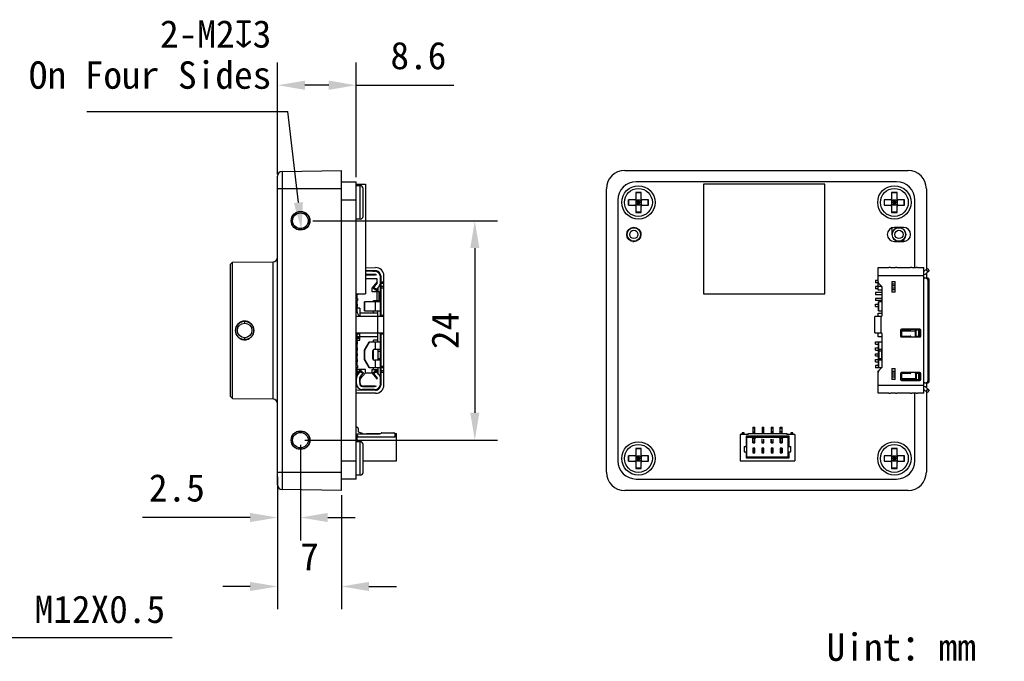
# Model space of a CAD drawing. Header units: millimetres. Extents: x 0 to 559, y 0 to 432.
# Tile 3 of 3: x 175 to 282, y 233 to 303. Entities that reach past the tile are written whole.
import ezdxf

# ---------------------------------------------------------------- set-up
doc = ezdxf.new("R2010")
doc.units = ezdxf.units.MM
doc.header["$LTSCALE"] = 30.734
doc.header["$PDMODE"] = 3
doc.header["$PDSIZE"] = 8
doc.layers.get('0').update_dxf_attribs({"linetype": 'CONTINUOUS'})
doc.layers.get('Defpoints').update_dxf_attribs({"linetype": 'CONTINUOUS'})
for name, color, linetype in [('20_ALL_FEATURES', 7, 'CONTINUOUS'), ('50_ALL_DETAILS', 7, 'CONTINUOUS'), ('51__DRAFT_DIMS', 7, 'CONTINUOUS')]:
    doc.layers.add(name, color=color, linetype=linetype)
doc.styles.get("Standard").update_dxf_attribs({"font": 'simfang.ttf'})
doc.dimstyles.new('DIMSTYLE_3', dxfattribs={"dimtxt": 3, "dimasz": 3, "dimexe": 2.5, "dimexo": 0.5, "dimtad": 1, "dimdsep": 46, "dimtxsty": 'STANDARD', "dimblk": '_FILLED', "dimblk1": '_FILLED', "dimblk2": '_FILLED', "dimcen": 0.09, "dimclrt": 3, "dimazin": 2, "dimtp": 0.2, "dimtm": 0.2, "dimtfac": 1, "dimtofl": 0, "dimtmove": 0, "dimatfit": 1, "dimldrblk": '_FILLED', "dimfxl": 1, "dimtolj": 1, "dimarcsym": 0})
doc.dimstyles.new('DIMSTYLE_4', dxfattribs={"dimtxt": 3, "dimasz": 3, "dimexe": 2.5, "dimexo": 0.5, "dimgap": 0.75, "dimtad": 1, "dimdsep": 46, "dimtxsty": 'STANDARD', "dimblk": '_FILLED', "dimblk1": '_FILLED', "dimblk2": '_FILLED', "dimcen": 0.09, "dimclrt": 3, "dimazin": 2, "dimtp": 0.2, "dimtm": 0.2, "dimtfac": 1, "dimtofl": 0, "dimtmove": 0, "dimatfit": 3, "dimldrblk": '_FILLED', "dimfxl": 1, "dimtolj": 1, "dimarcsym": 0})
doc.dimstyles.new('DIMSTYLE_5', dxfattribs={"dimtxt": 3, "dimasz": 3, "dimexe": 2.5, "dimexo": 0.5, "dimgap": 0.75, "dimtad": 1, "dimdsep": 46, "dimtxsty": 'STANDARD', "dimblk": '_FILLED', "dimblk1": '_FILLED', "dimblk2": '_FILLED', "dimcen": 0.09, "dimclrt": 3, "dimazin": 2, "dimtp": 0.1, "dimtm": 0.1, "dimtfac": 1, "dimtofl": 0, "dimtmove": 0, "dimatfit": 3, "dimldrblk": '_FILLED', "dimfxl": 1, "dimtolj": 1, "dimarcsym": 0})

# ---------------------------------------------------------------- blocks, each defined once
blk = doc.blocks.new('_FILLED')
at = {"color": 0, "linetype": 'ByBlock'}
blk.add_solid([(0, 0), (-1, 0.167), (-1, -0.167)], dxfattribs=at)
blk = doc.blocks.new('*D6')
at = {"layer": '51__DRAFT_DIMS', "color": 0, "lineweight": -2}
for p in [(154.72, 271.74), (191.37, 235.36)]:
    blk.add_line(p, (170.18, 235.36), dxfattribs=at)
at = {"layer": 'Defpoints', "color": 0}
for p in [(153.55, 274.5), (158.24, 263.46)]:
    blk.add_point(p, dxfattribs=at)
at = {"layer": '51__DRAFT_DIMS', "color": 0, "linetype": 'ByBlock', "lineweight": -2, "xscale": 3, "yscale": 3, "zscale": 3, "rotation": 113.0201261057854}
blk.add_blockref('_FILLED', (153.55, 274.5), dxfattribs=at)
at = {"layer": '51__DRAFT_DIMS', "color": 3, "insert": (176.32, 239.99), "char_height": 3, "attachment_point": 1, "line_spacing_factor": 0.9}
blk.add_mtext('\\A1;M12X0.5', dxfattribs=at)
blk = doc.blocks.new('*D7')
at = {"layer": '51__DRAFT_DIMS', "color": 0, "lineweight": -2}
for p, q in [((202.9, 286.03), (202.9, 298.3)), ((211.5, 285.73), (211.5, 298.3)), ((208.5, 295.8), (205.9, 295.8)), ((211.5, 295.8), (222.18, 295.8))]:
    blk.add_line(p, q, dxfattribs=at)
at = {"layer": 'Defpoints', "color": 0}
for p in [(202.9, 295.8), (202.9, 285.53), (211.5, 285.23)]:
    blk.add_point(p, dxfattribs=at)
at = {"layer": '51__DRAFT_DIMS', "color": 0, "linetype": 'ByBlock', "lineweight": -2, "xscale": 3, "yscale": 3, "zscale": 3, "rotation": 180}
blk.add_blockref('_FILLED', (202.9, 295.8), dxfattribs=at)
at = {"layer": '51__DRAFT_DIMS', "color": 0, "linetype": 'ByBlock', "lineweight": -2, "xscale": 3, "yscale": 3, "zscale": 3}
blk.add_blockref('_FILLED', (211.5, 295.8), dxfattribs=at)
at = {"layer": '51__DRAFT_DIMS', "color": 3, "insert": (215.25, 300.55), "char_height": 3, "attachment_point": 1, "line_spacing_factor": 0.9}
blk.add_mtext('\\A1;8.6', dxfattribs=at)
blk = doc.blocks.new('*D8')
at = {"layer": '51__DRAFT_DIMS', "color": 0, "lineweight": -2}
for p, q in [((206.75, 280.98), (226.98, 280.98)), ((224.48, 277.98), (224.48, 259.98)), ((205.9, 256.98), (226.98, 256.98))]:
    blk.add_line(p, q, dxfattribs=at)
at = {"layer": 'Defpoints', "color": 0}
for p in [(206.25, 280.98), (205.4, 256.98), (224.48, 256.98)]:
    blk.add_point(p, dxfattribs=at)
at = {"layer": '51__DRAFT_DIMS', "color": 0, "linetype": 'ByBlock', "lineweight": -2, "xscale": 3, "yscale": 3, "zscale": 3}
for p, rotation in [((224.48, 280.98), 90), ((224.48, 256.98), 270)]:
    blk.add_blockref('_FILLED', p, dxfattribs=dict(at, rotation=rotation))
at = {"layer": '51__DRAFT_DIMS', "color": 3, "insert": (219.73, 268.98), "char_height": 3, "attachment_point": 2, "rotation": 90, "line_spacing_factor": 0.9}
blk.add_mtext('\\A1;24', dxfattribs=at)
blk = doc.blocks.new('*D10')
at = {"layer": '51__DRAFT_DIMS', "color": 0, "lineweight": -2}
for p, q in [((202.9, 252.98), (202.9, 238.48)), ((209.9, 250.98), (209.9, 238.48)), ((199.9, 240.98), (196.9, 240.98)), ((212.9, 240.98), (215.9, 240.98))]:
    blk.add_line(p, q, dxfattribs=at)
at = {"layer": 'Defpoints', "color": 0}
for p in [(202.9, 253.48), (209.9, 251.48), (202.9, 240.98)]:
    blk.add_point(p, dxfattribs=at)
at = {"layer": '51__DRAFT_DIMS', "color": 0, "linetype": 'ByBlock', "lineweight": -2, "xscale": 3, "yscale": 3, "zscale": 3}
blk.add_blockref('_FILLED', (202.9, 240.98), dxfattribs=at)
at = {"layer": '51__DRAFT_DIMS', "color": 0, "linetype": 'ByBlock', "lineweight": -2, "xscale": 3, "yscale": 3, "zscale": 3, "rotation": 180}
blk.add_blockref('_FILLED', (209.9, 240.98), dxfattribs=at)
at = {"layer": '51__DRAFT_DIMS', "color": 3, "insert": (206.39, 245.73), "char_height": 3, "attachment_point": 2, "line_spacing_factor": 0.9}
blk.add_mtext('\\A1;7', dxfattribs=at)
blk = doc.blocks.new('*D11')
at = {"layer": '51__DRAFT_DIMS', "color": 0, "lineweight": -2}
for p, q in [((205.4, 256.48), (205.4, 246.02)), ((202.9, 252.98), (202.9, 246.02)), ((199.9, 248.52), (188.12, 248.52)), ((208.4, 248.52), (211.4, 248.52))]:
    blk.add_line(p, q, dxfattribs=at)
at = {"layer": 'Defpoints', "color": 0}
for p in [(205.4, 256.98), (202.9, 253.48), (205.4, 248.52)]:
    blk.add_point(p, dxfattribs=at)
at = {"layer": '51__DRAFT_DIMS', "color": 0, "linetype": 'ByBlock', "lineweight": -2, "xscale": 3, "yscale": 3, "zscale": 3}
blk.add_blockref('_FILLED', (202.9, 248.52), dxfattribs=at)
at = {"layer": '51__DRAFT_DIMS', "color": 0, "linetype": 'ByBlock', "lineweight": -2, "xscale": 3, "yscale": 3, "zscale": 3, "rotation": 180}
blk.add_blockref('_FILLED', (205.4, 248.52), dxfattribs=at)
at = {"layer": '51__DRAFT_DIMS', "color": 3, "insert": (194.95, 253.27), "char_height": 3, "attachment_point": 3, "line_spacing_factor": 0.9}
blk.add_mtext('\\A1;2.5', dxfattribs=at)

msp = doc.modelspace()

# ---------------------------------------------------------------- linework, layer by layer
at = {"layer": '20_ALL_FEATURES'}
for p, q in [((202.904, 252.093), (202.904, 285.866)), ((203.396, 286.366), (209.904, 286.48)), ((203.396, 286.366), (203.396, 251.593)), ((209.904, 251.48), (209.904, 286.48)), ((240.877, 286.48), (271.877, 286.48)), ((209.904, 284.48), (202.904, 284.48)), ((209.904, 285.23), (211.504, 285.23)), ((211.504, 252.73), (211.504, 285.23)), ((211.504, 284.971), (212.52, 284.971)), ((211.954, 284.805), (211.504, 284.805)), ((211.954, 281.155), (211.954, 284.805)), ((212.254, 281.455), (212.254, 284.505)), ((212.52, 284.971), (212.52, 272.971)), ((238.877, 253.48), (238.877, 284.48)), ((270.627, 285.23), (242.127, 285.23)), ((249.483, 284.971), (249.483, 272.971)), ((262.783, 284.971), (249.483, 284.971)), ((262.783, 272.971), (262.783, 284.971)), ((273.877, 284.48), (273.877, 275.688)), ((242.048, 282.65), (242.707, 283.309)), ((242.707, 282.65), (242.048, 283.309)), ((242.077, 284.08), (242.077, 283.38)), ((242.677, 284.08), (242.077, 284.08)), ((242.077, 284.057), (242.677, 284.057)), ((242.677, 283.38), (242.677, 284.08)), ((270.048, 282.65), (270.707, 283.309)), ((270.707, 282.65), (270.048, 283.309)), ((270.077, 284.08), (270.077, 283.38)), ((270.677, 284.08), (270.077, 284.08)), ((270.077, 284.057), (270.677, 284.057)), ((270.677, 283.38), (270.677, 284.08)), ((211.504, 283.23), (209.904, 283.23)), ((240.127, 283.23), (240.127, 254.73)), ((241.277, 283.28), (241.277, 282.68)), ((241.977, 283.28), (241.277, 283.28)), ((241.277, 282.68), (241.977, 282.68)), ((241.3, 282.68), (241.3, 283.28)), ((242.077, 283.28), (242.077, 282.68)), ((242.077, 283.28), (242.677, 283.28)), ((242.677, 282.98), (242.077, 282.98)), ((242.677, 282.68), (242.077, 282.68)), ((242.077, 282.58), (242.077, 281.88)), ((242.377, 282.68), (242.377, 283.28)), ((242.677, 283.28), (242.677, 282.68)), ((242.677, 281.88), (242.677, 282.58)), ((243.477, 283.28), (242.777, 283.28)), ((242.777, 282.68), (243.477, 282.68)), ((243.455, 282.68), (243.455, 283.28)), ((243.477, 282.68), (243.477, 283.28)), ((269.277, 283.28), (269.277, 282.68)), ((269.977, 283.28), (269.277, 283.28)), ((269.277, 282.68), (269.977, 282.68)), ((269.3, 282.68), (269.3, 283.28)), ((270.077, 283.28), (270.077, 282.68)), ((270.077, 283.28), (270.677, 283.28)), ((270.677, 282.98), (270.077, 282.98)), ((270.677, 282.68), (270.077, 282.68)), ((270.077, 282.58), (270.077, 281.88)), ((270.377, 282.68), (270.377, 283.28)), ((270.677, 283.28), (270.677, 282.68)), ((270.677, 281.88), (270.677, 282.58)), ((271.477, 283.28), (270.777, 283.28)), ((270.777, 282.68), (271.477, 282.68)), ((271.455, 282.68), (271.455, 283.28)), ((271.477, 282.68), (271.477, 283.28)), ((272.627, 275.851), (272.627, 283.23)), ((211.954, 281.155), (211.504, 281.155)), ((242.677, 281.902), (242.077, 281.902)), ((242.077, 281.88), (242.677, 281.88)), ((270.677, 281.902), (270.077, 281.902)), ((270.077, 281.88), (270.677, 281.88)), ((270.11, 280.207), (270.11, 279.48)), ((270.127, 279.48), (270.127, 280.213)), ((271.377, 280.255), (270.377, 280.255)), ((242.627, 279.675), (242.627, 279.48)), ((242.627, 279.48), (242.645, 279.48)), ((242.645, 279.48), (242.645, 279.587)), ((270.11, 279.48), (270.127, 279.48)), ((241.877, 278.73), (241.682, 278.73)), ((241.77, 278.712), (241.877, 278.712)), ((241.877, 278.712), (241.877, 278.73)), ((270.377, 278.705), (271.377, 278.705)), ((271.427, 278.73), (270.877, 278.73)), ((270.877, 278.73), (270.877, 278.712)), ((270.877, 278.712), (271.427, 278.712)), ((271.427, 278.712), (271.427, 278.73)), ((197.704, 276.18), (197.961, 276.437)), ((197.704, 276.18), (197.704, 261.78)), ((197.961, 276.437), (202.409, 276.475)), ((197.961, 261.523), (197.961, 276.437)), ((202.409, 261.484), (202.409, 276.475)), ((212.52, 275.845), (213.626, 275.855)), ((268.597, 275.855), (269.787, 275.855)), ((268.597, 273.448), (268.597, 275.855)), ((269.947, 275.851), (270.497, 275.851)), ((270.657, 275.855), (272.137, 275.855)), ((272.297, 275.851), (272.747, 275.851)), ((272.907, 275.855), (273.597, 275.855)), ((273.597, 262.105), (273.597, 275.855)), ((273.631, 275.467), (273.964, 275.766)), ((273.964, 275.766), (274.197, 275.505)), ((213.63, 275.505), (212.52, 275.495)), ((213.514, 275.455), (212.52, 275.455)), ((213.514, 275.105), (212.52, 275.105)), ((212.52, 275.07), (213.564, 275.07)), ((213.164, 275.455), (213.164, 275.501)), ((213.181, 275.501), (213.347, 275.462)), ((213.325, 275.467), (213.514, 275.467)), ((213.514, 275.455), (213.514, 275.504)), ((214.164, 270.51), (214.164, 274.805)), ((214.184, 274.955), (214.184, 270.51)), ((214.534, 263.005), (214.534, 274.955)), ((273.597, 274.955), (268.597, 274.955)), ((274.024, 274.695), (273.697, 274.695)), ((273.815, 275.632), (274.048, 275.371)), ((273.864, 275.207), (274.197, 275.505)), ((273.877, 275.218), (273.877, 274.695)), ((213.814, 274.615), (212.52, 274.615)), ((213.792, 274.294), (213.214, 273.62)), ((213.214, 273.62), (213.214, 273.245)), ((213.364, 273.605), (213.739, 274.029)), ((213.627, 273.373), (213.364, 273.605)), ((213.693, 273.448), (213.431, 273.68)), ((213.627, 273.373), (214.002, 273.797)), ((213.764, 274.062), (213.764, 274.261)), ((213.814, 274.228), (213.814, 274.615)), ((213.864, 273.642), (213.864, 273.245)), ((214.184, 274.314), (214.534, 274.314)), ((214.534, 274.102), (214.184, 274.102)), ((214.184, 273.827), (214.534, 273.827)), ((214.534, 273.615), (214.184, 273.615)), ((268.597, 274.44), (268.297, 274.44)), ((268.297, 274.44), (268.297, 274.19)), ((268.597, 274.19), (268.297, 274.19)), ((268.597, 273.79), (268.297, 273.79)), ((268.297, 273.79), (268.297, 273.54)), ((268.61, 274.228), (268.597, 274.228)), ((268.985, 273.797), (268.597, 273.797)), ((268.959, 273.827), (268.685, 274.102)), ((269.047, 270.66), (269.047, 273.615)), ((270.097, 274.35), (270.447, 274.35)), ((270.097, 274.35), (270.097, 273.15)), ((270.447, 274.038), (270.097, 274.038)), ((270.097, 273.879), (270.447, 273.879)), ((270.447, 273.62), (270.097, 273.62)), ((270.447, 273.15), (270.447, 274.35)), ((274.197, 274.495), (274.022, 274.495)), ((274.022, 274.495), (274.022, 263.465)), ((274.197, 263.465), (274.197, 274.495)), ((211.504, 272.971), (212.52, 272.971)), ((211.654, 272.89), (211.504, 272.89)), ((211.584, 272.89), (211.584, 272.49)), ((211.604, 272.49), (211.604, 272.89)), ((211.654, 272.971), (211.654, 272.89)), ((213.214, 273.245), (214.014, 273.245)), ((213.764, 273.245), (213.764, 273.529)), ((213.814, 272.245), (213.814, 273.245)), ((214.014, 272.245), (214.014, 273.245)), ((249.483, 272.971), (262.783, 272.971)), ((268.597, 273.54), (268.297, 273.54)), ((269.027, 273.14), (268.297, 273.14)), ((268.297, 273.14), (268.297, 272.89)), ((269.027, 272.89), (268.297, 272.89)), ((269.047, 273.373), (268.697, 273.373)), ((269.027, 272.115), (269.027, 273.373)), ((269.047, 273.245), (269.027, 273.245)), ((270.097, 273.461), (270.447, 273.461)), ((270.447, 273.15), (270.097, 273.15)), ((211.654, 272.49), (211.504, 272.49)), ((211.654, 272.24), (211.504, 272.24)), ((211.504, 271.84), (211.654, 271.84)), ((211.504, 271.59), (211.654, 271.59)), ((211.504, 271.54), (211.527, 271.54)), ((211.534, 271.965), (211.534, 271.84)), ((211.534, 271.59), (211.534, 271.465)), ((211.584, 272.24), (211.584, 271.84)), ((211.584, 271.59), (211.584, 271.125)), ((211.604, 271.84), (211.604, 272.24)), ((211.604, 271.415), (211.604, 271.59)), ((211.654, 272.49), (211.654, 272.24)), ((211.654, 271.59), (211.654, 271.84)), ((214.164, 272.115), (212.414, 272.115)), ((212.414, 272.115), (212.414, 271.115)), ((212.422, 271.115), (212.422, 272.115)), ((213.414, 272.245), (214.014, 272.245)), ((213.414, 272.115), (213.414, 272.245)), ((213.626, 271.115), (213.626, 272.115)), ((213.864, 272.245), (213.864, 272.115)), ((269.027, 272.49), (268.297, 272.49)), ((268.297, 272.49), (268.297, 272.24)), ((269.027, 272.24), (268.297, 272.24)), ((268.297, 271.84), (268.647, 271.84)), ((268.297, 271.59), (268.297, 271.84)), ((268.297, 271.59), (268.647, 271.59)), ((269.047, 272.115), (268.647, 272.115)), ((268.647, 271.115), (268.647, 272.115)), ((268.673, 271.115), (268.673, 272.115)), ((269.027, 272.245), (269.047, 272.245)), ((214.534, 270.51), (211.504, 270.51)), ((211.904, 271.415), (211.604, 271.415)), ((211.904, 271.415), (211.904, 270.51)), ((213.864, 270.865), (211.904, 270.865)), ((212.414, 271.115), (214.164, 271.115)), ((213.414, 270.865), (213.414, 271.115)), ((213.864, 270.51), (213.864, 271.115)), ((213.884, 268.71), (213.884, 270.51)), ((214.184, 270.66), (214.534, 270.66)), ((268.897, 270.51), (268.247, 270.51)), ((268.247, 268.71), (268.247, 270.51)), ((268.597, 270.865), (269.047, 270.865)), ((268.597, 270.51), (268.597, 270.865)), ((268.647, 271.115), (269.047, 271.115)), ((268.897, 270.51), (268.897, 268.71)), ((269.027, 270.865), (269.027, 271.115)), ((199.304, 269.78), (199.303, 270.007)), ((211.504, 268.71), (214.534, 268.71)), ((211.584, 268.71), (211.584, 267.74)), ((211.584, 268.663), (211.904, 268.663)), ((211.904, 268.563), (211.584, 268.563)), ((211.584, 268.313), (211.904, 268.313)), ((211.904, 268.213), (211.584, 268.213)), ((211.904, 267.915), (211.904, 268.71)), ((213.864, 268.29), (211.904, 268.29)), ((213.864, 267.715), (213.864, 268.71)), ((214.164, 263.155), (214.164, 268.71)), ((214.164, 268.365), (214.184, 268.365)), ((214.184, 268.71), (214.184, 263.005)), ((214.534, 268.56), (214.184, 268.56)), ((268.247, 268.71), (268.897, 268.71)), ((268.597, 268.29), (268.597, 268.71)), ((269.027, 268.29), (268.597, 268.29)), ((269.027, 267.715), (269.027, 268.29)), ((269.047, 265.087), (269.047, 268.56)), ((271.047, 269.015), (271.047, 268.365)), ((273.157, 269.115), (271.147, 269.115)), ((271.147, 268.915), (271.147, 268.465)), ((272.687, 268.884), (271.147, 268.884)), ((271.147, 268.265), (273.157, 268.265)), ((272.097, 269.015), (271.247, 269.015)), ((271.247, 268.365), (272.097, 268.365)), ((272.196, 269.104), (272.696, 269.104)), ((273.157, 269.015), (272.687, 269.015)), ((272.687, 268.365), (272.687, 269.015)), ((272.687, 268.365), (273.157, 268.365)), ((272.697, 269.015), (272.697, 269.09)), ((272.697, 268.29), (272.697, 268.365)), ((272.767, 268.365), (272.767, 269.015)), ((273.065, 268.365), (273.065, 269.015)), ((273.157, 268.365), (273.157, 269.015)), ((273.257, 268.365), (273.257, 269.015)), ((199.303, 267.952), (199.304, 268.18)), ((211.504, 267.74), (211.654, 267.74)), ((211.504, 267.49), (211.654, 267.49)), ((211.534, 268.113), (211.534, 267.74)), ((211.904, 268.113), (211.584, 268.113)), ((211.584, 267.49), (211.584, 267.09)), ((211.604, 267.915), (211.904, 267.915)), ((211.604, 267.74), (211.604, 267.915)), ((211.604, 267.09), (211.604, 267.49)), ((211.654, 267.49), (211.654, 267.74)), ((212.914, 267.715), (212.414, 266.815)), ((212.422, 266.815), (212.922, 267.715)), ((214.164, 267.715), (212.914, 267.715)), ((213.864, 267.915), (213.414, 267.915)), ((213.414, 267.715), (213.414, 267.915)), ((213.626, 266.915), (213.626, 267.715)), ((268.297, 267.74), (269.027, 267.74)), ((268.297, 267.49), (268.297, 267.74)), ((268.297, 267.49), (268.655, 267.49)), ((268.647, 266.815), (268.658, 267.715)), ((269.047, 267.715), (268.658, 267.715)), ((268.673, 266.915), (268.673, 267.715)), ((269.047, 267.915), (269.027, 267.915)), ((211.504, 267.09), (211.654, 267.09)), ((211.504, 266.84), (211.654, 266.84)), ((211.504, 266.44), (211.654, 266.44)), ((211.504, 266.19), (211.654, 266.19)), ((211.584, 266.84), (211.584, 266.44)), ((211.584, 266.19), (211.584, 265.79)), ((211.604, 266.44), (211.604, 266.84)), ((211.604, 265.79), (211.604, 266.19)), ((211.654, 266.84), (211.654, 267.09)), ((211.654, 266.19), (211.654, 266.44)), ((212.422, 266.815), (212.414, 266.815)), ((212.414, 266.815), (212.414, 265.815)), ((212.422, 265.815), (212.422, 266.815)), ((213.302, 266.715), (213.302, 265.915)), ((213.414, 265.735), (213.414, 266.895)), ((213.502, 266.915), (214.164, 266.915)), ((213.864, 266.915), (213.864, 265.715)), ((213.864, 266.715), (214.164, 266.715)), ((268.297, 267.09), (268.651, 267.09)), ((268.297, 266.84), (268.297, 267.09)), ((268.297, 266.84), (268.648, 266.84)), ((268.297, 266.44), (268.647, 266.44)), ((268.297, 266.19), (268.297, 266.44)), ((268.297, 266.19), (268.647, 266.19)), ((268.647, 265.815), (268.647, 266.815)), ((269.016, 266.715), (268.666, 266.715)), ((268.666, 266.715), (268.666, 265.915)), ((268.67, 266.915), (269.047, 266.915)), ((269.016, 265.915), (269.016, 266.715)), ((269.016, 266.44), (269.027, 266.44)), ((269.016, 266.19), (269.027, 266.19)), ((269.017, 266.84), (269.027, 266.84)), ((269.027, 265.715), (269.027, 266.915)), ((211.504, 265.79), (211.654, 265.79)), ((211.504, 265.54), (211.654, 265.54)), ((211.654, 265.14), (211.504, 265.14)), ((211.584, 265.54), (211.584, 265.14)), ((211.604, 265.14), (211.604, 265.54)), ((211.654, 265.54), (211.654, 265.79)), ((211.654, 265.14), (211.654, 264.89)), ((212.414, 265.815), (212.422, 265.815)), ((212.414, 265.815), (212.914, 264.915)), ((212.922, 264.915), (212.422, 265.815)), ((214.164, 265.715), (213.502, 265.715)), ((213.626, 264.915), (213.626, 265.715)), ((213.864, 265.915), (214.164, 265.915)), ((214.184, 265.087), (214.534, 265.087)), ((268.297, 265.79), (268.648, 265.79)), ((268.297, 265.54), (268.297, 265.79)), ((268.297, 265.54), (268.651, 265.54)), ((268.655, 265.14), (268.297, 265.14)), ((268.297, 265.14), (268.297, 264.89)), ((268.658, 264.915), (268.647, 265.815)), ((268.666, 265.915), (269.016, 265.915)), ((269.047, 265.715), (268.67, 265.715)), ((268.673, 264.915), (268.673, 265.715)), ((269.017, 265.79), (269.027, 265.79)), ((211.654, 264.89), (211.504, 264.89)), ((211.504, 263.915), (211.527, 263.915)), ((211.534, 264.89), (211.534, 264.513)), ((211.584, 264.89), (211.584, 263.977)), ((211.584, 264.513), (211.904, 264.513)), ((211.584, 264.413), (211.895, 264.413)), ((211.817, 264.313), (211.584, 264.313)), ((211.584, 264.063), (211.628, 264.063)), ((211.604, 264.715), (211.604, 264.89)), ((212.504, 264.715), (211.604, 264.715)), ((211.672, 264.127), (212.019, 264.57)), ((211.904, 264.424), (211.904, 264.715)), ((211.948, 263.912), (212.294, 264.355)), ((211.957, 264.491), (212.233, 264.276)), ((211.977, 263.724), (212.504, 264.34)), ((212.004, 264.715), (212.004, 264.552)), ((212.004, 263.984), (212.004, 263.756)), ((212.019, 264.57), (212.294, 264.355)), ((212.504, 264.34), (212.504, 264.715)), ((212.504, 264.34), (213.214, 264.34)), ((212.914, 264.915), (214.164, 264.915)), ((213.214, 264.715), (213.864, 264.715)), ((213.214, 264.715), (213.214, 264.34)), ((213.214, 264.34), (213.792, 263.666)), ((213.364, 264.355), (213.63, 264.583)), ((213.742, 263.914), (213.364, 264.355)), ((213.414, 264.715), (213.414, 264.915)), ((213.43, 264.279), (213.695, 264.507)), ((214.008, 264.142), (213.63, 264.583)), ((213.764, 264.426), (213.764, 264.715)), ((213.864, 264.915), (213.864, 264.309)), ((214.534, 264.875), (214.184, 264.875)), ((214.184, 264.6), (214.534, 264.6)), ((214.534, 264.388), (214.184, 264.388)), ((268.973, 264.89), (268.297, 264.89)), ((268.597, 262.105), (268.597, 264.507)), ((268.658, 264.915), (268.993, 264.915)), ((268.685, 264.6), (268.959, 264.875)), ((270.097, 264.81), (270.447, 264.81)), ((270.097, 264.81), (270.097, 263.61)), ((270.447, 264.498), (270.097, 264.498)), ((270.097, 264.339), (270.447, 264.339)), ((270.447, 264.08), (270.097, 264.08)), ((270.097, 263.921), (270.447, 263.921)), ((270.447, 263.61), (270.447, 264.81)), ((271.047, 264.265), (271.047, 263.615)), ((273.157, 264.365), (271.147, 264.365)), ((271.147, 264.165), (271.147, 263.715)), ((272.097, 264.265), (271.247, 264.265)), ((273.157, 264.265), (272.687, 264.265)), ((272.687, 264.265), (272.687, 263.615)), ((272.697, 264.265), (272.697, 264.34)), ((272.767, 264.265), (272.767, 263.615)), ((273.065, 263.615), (273.065, 264.265)), ((273.157, 263.615), (273.157, 264.265)), ((273.257, 263.615), (273.257, 264.265)), ((211.534, 263.155), (211.534, 263.727)), ((211.884, 263.727), (211.884, 263.155)), ((211.944, 263.117), (211.884, 263.175)), ((211.904, 263.29), (211.904, 263.834)), ((212.213, 262.855), (212.141, 262.925)), ((212.184, 262.855), (213.514, 262.855)), ((213.564, 262.89), (212.304, 262.89)), ((212.384, 262.89), (212.384, 262.855)), ((213.764, 263.698), (213.764, 263.885)), ((213.814, 263.636), (213.814, 263.719)), ((214.164, 263.615), (214.184, 263.615)), ((268.597, 263.005), (273.597, 263.005)), ((270.447, 263.61), (270.097, 263.61)), ((271.147, 263.741), (272.687, 263.741)), ((271.147, 263.515), (273.157, 263.515)), ((271.247, 263.615), (272.097, 263.615)), ((272.696, 263.526), (272.196, 263.526)), ((272.687, 263.615), (273.157, 263.615)), ((272.697, 263.54), (272.697, 263.615)), ((273.697, 263.265), (274.024, 263.265)), ((273.877, 263.265), (273.877, 262.741)), ((274.022, 263.465), (274.197, 263.465)), ((197.704, 261.78), (197.961, 261.523)), ((211.504, 262.474), (213.63, 262.455)), ((213.626, 262.105), (211.504, 262.124)), ((213.514, 262.505), (212.184, 262.505)), ((212.474, 262.505), (212.474, 262.465)), ((213.164, 262.505), (213.164, 262.459)), ((213.347, 262.497), (213.181, 262.459)), ((213.325, 262.492), (213.514, 262.492)), ((213.514, 262.456), (213.514, 262.505)), ((269.787, 262.105), (268.597, 262.105)), ((270.497, 262.108), (269.947, 262.108)), ((272.137, 262.105), (270.657, 262.105)), ((272.747, 262.108), (272.297, 262.108)), ((272.627, 254.73), (272.627, 262.108)), ((273.597, 262.105), (272.907, 262.105)), ((273.631, 262.492), (273.964, 262.194)), ((274.048, 262.588), (273.815, 262.327)), ((273.864, 262.753), (274.197, 262.455)), ((273.877, 262.271), (273.877, 253.48)), ((274.197, 262.455), (273.964, 262.194)), ((197.961, 261.523), (202.409, 261.484)), ((211.504, 258.404), (211.589, 258.404)), ((211.624, 257.484), (211.504, 257.604)), ((211.624, 257.674), (214.065, 257.674)), ((211.624, 256.805), (211.624, 257.674)), ((211.724, 258.269), (211.724, 257.904)), ((211.724, 257.904), (212.174, 257.734)), ((212.174, 257.734), (212.174, 257.674)), ((212.624, 257.704), (214.153, 257.704)), ((212.624, 257.674), (212.624, 257.704)), ((214.133, 257.692), (214.243, 257.756)), ((214.311, 257.774), (215.639, 257.774)), ((215.758, 257.704), (215.924, 257.704)), ((215.774, 257.304), (215.774, 257.639)), ((215.924, 257.604), (215.774, 257.604)), ((215.924, 254.704), (215.924, 257.704)), ((254.401, 257.604), (253.501, 257.604)), ((253.501, 257.604), (253.501, 254.704)), ((253.941, 257.774), (253.741, 257.774)), ((253.741, 257.604), (253.741, 257.774)), ((253.941, 257.639), (253.741, 257.639)), ((253.941, 257.604), (253.941, 257.774)), ((254.401, 257.704), (258.601, 257.704)), ((254.401, 257.604), (254.401, 257.704)), ((254.901, 258.404), (255.101, 258.404)), ((254.901, 258.404), (254.901, 257.704)), ((255.101, 258.269), (254.901, 258.269)), ((254.901, 257.904), (255.101, 257.904)), ((254.901, 257.734), (255.101, 257.734)), ((255.101, 257.704), (255.101, 258.404)), ((255.901, 258.404), (256.101, 258.404)), ((255.901, 258.404), (255.901, 257.704)), ((256.101, 258.269), (255.901, 258.269)), ((256.101, 257.904), (255.901, 257.904)), ((256.101, 257.734), (255.901, 257.734)), ((256.101, 257.704), (256.101, 258.404)), ((256.901, 258.404), (257.101, 258.404)), ((256.901, 258.404), (256.901, 257.704)), ((257.101, 258.269), (256.901, 258.269)), ((257.101, 257.904), (256.901, 257.904)), ((257.101, 257.734), (256.901, 257.734)), ((257.101, 257.704), (257.101, 258.404)), ((257.901, 258.404), (258.101, 258.404)), ((257.901, 257.704), (257.901, 258.404)), ((258.101, 258.269), (257.901, 258.269)), ((258.101, 257.904), (257.901, 257.904)), ((257.901, 257.734), (258.101, 257.734)), ((258.101, 257.704), (258.101, 258.404)), ((258.601, 257.704), (258.601, 257.604)), ((259.501, 257.604), (258.601, 257.604)), ((259.261, 257.774), (259.061, 257.774)), ((259.061, 257.774), (259.061, 257.604)), ((259.261, 257.639), (259.061, 257.639)), ((259.261, 257.604), (259.261, 257.774)), ((259.501, 257.604), (259.501, 254.704)), ((211.954, 256.805), (211.504, 256.805)), ((215.774, 257.304), (211.624, 257.304)), ((211.954, 253.155), (211.954, 256.805)), ((212.254, 253.455), (212.254, 256.505)), ((258.851, 257.404), (254.151, 257.404)), ((254.151, 257.404), (254.251, 257.304)), ((254.151, 257.404), (254.151, 256.304)), ((254.251, 257.304), (258.751, 257.304)), ((254.251, 255.154), (254.251, 257.304)), ((254.821, 257.304), (254.821, 257.204)), ((254.821, 257.204), (255.181, 257.204)), ((254.901, 257.104), (254.891, 257.104)), ((254.891, 257.104), (254.891, 256.704)), ((254.891, 256.704), (255.111, 256.704)), ((254.901, 256.704), (254.901, 257.104)), ((255.101, 256.744), (254.901, 256.744)), ((255.111, 257.104), (255.101, 257.104)), ((255.101, 256.704), (255.101, 257.104)), ((255.111, 256.704), (255.111, 257.104)), ((255.181, 257.204), (255.181, 257.304)), ((255.901, 257.104), (255.891, 257.104)), ((255.891, 257.104), (255.891, 256.704)), ((255.891, 256.704), (256.111, 256.704)), ((255.901, 256.704), (255.901, 257.104)), ((256.101, 256.744), (255.901, 256.744)), ((256.111, 257.104), (256.101, 257.104)), ((256.101, 256.704), (256.101, 257.104)), ((256.111, 256.704), (256.111, 257.104)), ((256.901, 257.104), (256.891, 257.104)), ((256.891, 257.104), (256.891, 256.704)), ((256.891, 256.704), (257.111, 256.704)), ((256.901, 256.704), (256.901, 257.104)), ((257.101, 256.744), (256.901, 256.744)), ((257.111, 257.104), (257.101, 257.104)), ((257.101, 256.704), (257.101, 257.104)), ((257.111, 256.704), (257.111, 257.104)), ((257.821, 257.304), (257.821, 257.204)), ((257.821, 257.204), (258.181, 257.204)), ((257.901, 257.104), (257.891, 257.104)), ((257.891, 257.104), (257.891, 256.704)), ((257.891, 256.704), (258.111, 256.704)), ((257.901, 256.704), (257.901, 257.104)), ((258.101, 256.744), (257.901, 256.744)), ((258.111, 257.104), (258.101, 257.104)), ((258.101, 256.704), (258.101, 257.104)), ((258.111, 257.104), (258.111, 256.704)), ((258.181, 257.204), (258.181, 257.304)), ((258.851, 257.404), (258.751, 257.304)), ((258.751, 255.154), (258.751, 257.304)), ((258.851, 256.304), (258.851, 257.404)), ((241.277, 255.28), (241.277, 254.68)), ((241.977, 255.28), (241.277, 255.28)), ((241.3, 254.68), (241.3, 255.28)), ((242.707, 254.65), (242.048, 255.309)), ((242.048, 254.65), (242.707, 255.309)), ((242.077, 256.08), (242.077, 255.38)), ((242.677, 256.08), (242.077, 256.08)), ((242.077, 256.057), (242.677, 256.057)), ((242.077, 255.28), (242.077, 254.68)), ((242.077, 255.28), (242.677, 255.28)), ((242.377, 254.68), (242.377, 255.28)), ((242.677, 255.38), (242.677, 256.08)), ((242.677, 255.28), (242.677, 254.68)), ((243.477, 255.28), (242.777, 255.28)), ((243.455, 254.68), (243.455, 255.28)), ((243.477, 254.68), (243.477, 255.28)), ((253.951, 256.304), (254.251, 256.304)), ((253.951, 256.304), (253.951, 255.704)), ((253.951, 255.704), (254.251, 255.704)), ((254.151, 255.704), (254.151, 255.054)), ((254.901, 256.104), (254.891, 256.104)), ((254.891, 256.104), (254.891, 255.604)), ((254.891, 255.604), (255.111, 255.604)), ((255.101, 256.114), (254.901, 256.114)), ((254.901, 256.114), (254.901, 255.604)), ((255.101, 256.014), (254.901, 256.014)), ((255.101, 255.914), (254.901, 255.914)), ((255.101, 255.814), (254.901, 255.814)), ((255.101, 255.664), (254.901, 255.664)), ((255.101, 255.627), (254.901, 255.627)), ((255.101, 255.604), (255.101, 256.114)), ((255.111, 256.104), (255.101, 256.104)), ((255.111, 255.604), (255.111, 256.104)), ((255.901, 256.104), (255.891, 256.104)), ((255.891, 256.104), (255.891, 255.604)), ((255.891, 255.604), (256.111, 255.604)), ((256.101, 256.114), (255.901, 256.114)), ((255.901, 256.114), (255.901, 255.604)), ((256.101, 256.014), (255.901, 256.014)), ((256.101, 255.914), (255.901, 255.914)), ((256.101, 255.814), (255.901, 255.814)), ((256.101, 255.664), (255.901, 255.664)), ((256.101, 255.627), (255.901, 255.627)), ((256.101, 255.604), (256.101, 256.114)), ((256.111, 256.104), (256.101, 256.104)), ((256.111, 255.604), (256.111, 256.104)), ((256.901, 256.104), (256.891, 256.104)), ((256.891, 256.104), (256.891, 255.604)), ((256.891, 255.604), (257.111, 255.604)), ((257.101, 256.114), (256.901, 256.114)), ((256.901, 256.114), (256.901, 255.604)), ((257.101, 256.014), (256.901, 256.014)), ((257.101, 255.914), (256.901, 255.914)), ((257.101, 255.814), (256.901, 255.814)), ((257.101, 255.664), (256.901, 255.664)), ((257.101, 255.627), (256.901, 255.627)), ((257.101, 255.604), (257.101, 256.114)), ((257.111, 256.104), (257.101, 256.104)), ((257.111, 255.604), (257.111, 256.104)), ((257.891, 256.104), (257.901, 256.104)), ((257.891, 256.104), (257.891, 255.604)), ((257.891, 255.604), (258.111, 255.604)), ((258.101, 256.114), (257.901, 256.114)), ((257.901, 256.114), (257.901, 255.604)), ((258.101, 256.014), (257.901, 256.014)), ((258.101, 255.914), (257.901, 255.914)), ((258.101, 255.814), (257.901, 255.814)), ((258.101, 255.664), (257.901, 255.664)), ((258.101, 255.627), (257.901, 255.627)), ((258.101, 255.604), (258.101, 256.114)), ((258.101, 256.104), (258.111, 256.104)), ((258.111, 256.104), (258.111, 255.604)), ((258.751, 256.304), (259.051, 256.304)), ((258.751, 255.704), (259.051, 255.704)), ((258.851, 255.054), (258.851, 255.704)), ((259.051, 255.704), (259.051, 256.304)), ((269.977, 255.28), (269.277, 255.28)), ((269.277, 255.28), (269.277, 254.68)), ((269.3, 254.68), (269.3, 255.28)), ((270.707, 254.65), (270.048, 255.309)), ((270.048, 254.65), (270.707, 255.309)), ((270.677, 256.08), (270.077, 256.08)), ((270.077, 256.08), (270.077, 255.38)), ((270.077, 256.057), (270.677, 256.057)), ((270.077, 255.28), (270.677, 255.28)), ((270.077, 255.28), (270.077, 254.68)), ((270.377, 254.68), (270.377, 255.28)), ((270.677, 255.38), (270.677, 256.08)), ((270.677, 255.28), (270.677, 254.68)), ((271.477, 255.28), (270.777, 255.28)), ((271.455, 254.68), (271.455, 255.28)), ((271.477, 254.68), (271.477, 255.28)), ((209.904, 254.73), (211.504, 254.73)), ((212.254, 254.704), (215.924, 254.704)), ((241.277, 254.68), (241.977, 254.68)), ((242.677, 254.98), (242.077, 254.98)), ((242.677, 254.68), (242.077, 254.68)), ((242.077, 254.58), (242.077, 253.88)), ((242.677, 253.88), (242.677, 254.58)), ((242.777, 254.68), (243.477, 254.68)), ((253.501, 254.704), (259.501, 254.704)), ((254.251, 255.154), (254.151, 255.054)), ((254.151, 255.054), (258.851, 255.054)), ((254.251, 255.154), (258.751, 255.154)), ((258.851, 255.054), (258.751, 255.154)), ((269.277, 254.68), (269.977, 254.68)), ((270.677, 254.98), (270.077, 254.98)), ((270.677, 254.68), (270.077, 254.68)), ((270.077, 254.58), (270.077, 253.88)), ((270.677, 253.88), (270.677, 254.58)), ((270.777, 254.68), (271.477, 254.68)), ((202.904, 253.48), (209.904, 253.48)), ((211.954, 253.155), (211.504, 253.155)), ((242.677, 253.902), (242.077, 253.902)), ((242.077, 253.88), (242.677, 253.88)), ((270.677, 253.902), (270.077, 253.902)), ((270.077, 253.88), (270.677, 253.88)), ((211.504, 252.73), (209.904, 252.73)), ((242.127, 252.73), (270.627, 252.73)), ((209.904, 251.48), (203.396, 251.593)), ((271.877, 251.48), (240.877, 251.48))]:
    msp.add_line(p, q, dxfattribs=at)
for centre, radius in [((242.377, 282.98), 1.825), ((242.377, 282.98), 1.525), ((270.377, 282.98), 1.825), ((270.377, 282.98), 1.525), ((205.422, 280.98), 1.022), ((205.404, 280.98), 1), ((205.404, 280.98), 0.85), ((241.877, 279.48), 0.775), ((241.877, 279.48), 0.739), ((270.877, 279.48), 0.739), ((241.877, 279.48), 0.45), ((270.877, 279.48), 0.45), ((199.304, 268.98), 1), ((199.304, 268.98), 0.8), ((205.422, 256.98), 1.022), ((205.404, 256.98), 1), ((205.404, 256.98), 0.85), ((242.377, 254.98), 1.825), ((242.377, 254.98), 1.525), ((270.377, 254.98), 1.825), ((270.377, 254.98), 1.525)]:
    msp.add_circle(centre, radius, dxfattribs=at)
for centre, radius, start, end in [((203.404, 285.866), 0.5, 91, 180), ((240.877, 284.48), 2, 90, 180), ((271.877, 284.48), 2, 0, 90), ((211.954, 284.505), 0.3, 0, 90), ((242.127, 283.23), 2, 90, 180), ((270.627, 283.23), 2, 0, 90), ((241.977, 283.38), 0.1, 270, 360), ((242.777, 283.38), 0.1, 180, 270), ((269.977, 283.38), 0.1, 270, 360), ((270.777, 283.38), 0.1, 180, 270), ((241.977, 282.58), 0.1, 0, 90), ((242.777, 282.58), 0.1, 90, 180), ((269.977, 282.58), 0.1, 0, 90), ((270.777, 282.58), 0.1, 90, 180), ((211.954, 281.455), 0.3, 270, 360), ((241.877, 279.48), 0.75, 0, 270), ((270.377, 279.48), 0.775, 90, 270), ((270.877, 279.48), 0.75, 270, 180), ((271.377, 279.48), 0.775, 270, 90), ((241.877, 279.48), 0.767, 270, 360), ((270.877, 279.48), 0.767, 180, 270), ((271.427, 277.73), 1, 83.29377, 90), ((271.427, 277.73), 0.983, 87.21702, 90), ((202.404, 276.975), 0.5, 270.5, 360), ((213.634, 274.955), 0.9, 0, 90.51), ((213.414, 275.755), 0.3, 257.01086, 269.62677), ((213.514, 274.805), 0.65, 0, 90), ((213.514, 274.805), 0.3, 49.16968, 90), ((213.564, 274.77), 0.3, 60.84628, 90), ((213.634, 274.955), 0.55, 0, 90.51), ((273.597, 275.505), 0.05, 270, 311.81031), ((273.597, 275.505), 0.4, 270, 311.81031), ((273.697, 274.795), 0.1, 183.06711, 270), ((213.514, 274.228), 0.3, 318.54847, 360), ((213.564, 274.489), 0.3, 319.39871, 326.44269), ((213.514, 274.228), 0.65, 318.54847, 0), ((213.934, 274.35), 0.25, 336.9428, 354.78538), ((268.897, 274.314), 0.3, 180, 225), ((268.747, 273.615), 0.3, 0, 45), ((213.934, 273.15), 0.25, 0, 23.0572), ((211.584, 271.965), 0.05, 90, 180), ((211.584, 271.465), 0.05, 180, 270), ((212.234, 271.125), 0.65, 180, 239.48976), ((268.897, 270.66), 0.15, 270, 360), ((199.25, 268.98), 1.053, 359.97972, 13.53894), ((199.25, 268.979), 1.053, 346.49954, 0.0264), ((268.897, 268.56), 0.15, 0, 90), ((271.147, 269.015), 0.1, 90, 180), ((271.147, 268.365), 0.1, 180, 270), ((271.247, 268.915), 0.1, 90, 180), ((271.247, 268.465), 0.1, 180, 270), ((272.097, 269.115), 0.1, 270, 352.81924), ((272.097, 268.265), 0.1, 7.18076, 90), ((272.296, 269.09), 0.1, 165.51498, 172.81924), ((272.296, 268.29), 0.1, 187.18076, 194.48502), ((272.597, 269.09), 0.1, 0, 14.47988), ((272.597, 268.29), 0.1, 345.52012, 360), ((273.157, 269.015), 0.1, 0, 90), ((273.157, 268.365), 0.1, 270, 360), ((211.584, 268.113), 0.05, 90, 180), ((213.502, 266.715), 0.2, 90.00756, 180.00651), ((213.502, 265.915), 0.2, 179.99349, 269.99245), ((268.747, 265.087), 0.3, 315, 360), ((211.584, 264.513), 0.05, 180, 270), ((212.184, 263.727), 0.65, 141.98891, 180), ((212.184, 263.727), 0.3, 141.98891, 180), ((213.514, 263.719), 0.3, 0, 40.62466), ((213.514, 263.719), 0.65, 0, 40.62466), ((213.934, 264.81), 0.25, 336.9428, 360), ((268.897, 264.388), 0.3, 135, 180), ((271.147, 264.265), 0.1, 90, 180), ((271.247, 264.165), 0.1, 90, 180), ((272.097, 264.365), 0.1, 270, 352.81924), ((272.296, 264.34), 0.1, 165.51498, 172.81924), ((272.597, 264.34), 0.1, 0, 14.47988), ((273.157, 264.265), 0.1, 0, 90), ((212.184, 263.155), 0.65, 180, 270), ((212.184, 263.155), 0.3, 180, 270), ((212.204, 263.529), 0.3, 139.39871, 180), ((212.304, 263.29), 0.4, 180, 270), ((212.836, 263.155), 0.3, 242.08519, 270), ((213.514, 263.155), 0.65, 270, 360), ((213.514, 263.155), 0.3, 270, 310.83032), ((213.564, 263.19), 0.3, 270, 299.15372), ((213.634, 263.005), 0.9, 269.49, 360), ((213.634, 263.005), 0.55, 269.49, 360), ((213.564, 263.47), 0.3, 33.55731, 40.60129), ((213.934, 263.61), 0.25, 0, 23.0572), ((271.147, 263.615), 0.1, 180, 270), ((271.247, 263.715), 0.1, 180, 270), ((272.097, 263.515), 0.1, 7.18076, 90), ((272.296, 263.54), 0.1, 187.18076, 194.48502), ((272.597, 263.54), 0.1, 345.52012, 360), ((273.157, 263.615), 0.1, 270, 360), ((273.697, 263.165), 0.1, 90, 176.49146), ((273.597, 262.455), 0.4, 48.18969, 90), ((213.414, 262.205), 0.3, 90.37334, 102.98914), ((273.597, 262.455), 0.05, 48.1461, 90), ((202.404, 260.984), 0.5, 0, 89.5), ((211.589, 258.269), 0.135, 0, 90), ((211.759, 257.531), 0.135, 179.99989, 215.43079), ((211.539, 257.374), 0.135, 328.75327, 35.43092), ((214.065, 257.809), 0.135, 269.9996, 299.99949), ((214.311, 257.639), 0.135, 90.0004, 120.00028), ((215.639, 257.639), 0.135, 359.99996, 90.00003), ((215.639, 257.439), 0.135, 270, 360), ((211.954, 256.505), 0.3, 0, 90), ((241.977, 255.38), 0.1, 270, 360), ((242.777, 255.38), 0.1, 180, 270), ((269.977, 255.38), 0.1, 270, 360), ((270.777, 255.38), 0.1, 180, 270), ((242.127, 254.73), 2, 180, 270), ((241.977, 254.58), 0.1, 0, 90), ((242.777, 254.58), 0.1, 90, 180), ((269.977, 254.58), 0.1, 0, 90), ((270.627, 254.73), 2, 270, 360), ((270.777, 254.58), 0.1, 90, 180), ((211.954, 253.455), 0.3, 270, 360), ((240.877, 253.48), 2, 180, 270), ((271.877, 253.48), 2, 270, 360), ((203.404, 252.093), 0.5, 180, 269)]:
    msp.add_arc(centre, radius, start, end, dxfattribs=at)
for centre, start_param, end_param in [((214.222, 274.795), -4.6588659, -3.8544222), ((211.527, 271.44), -0.1344873, 0), ((211.527, 263.815), -0.5670562, 0), ((214.222, 263.165), 0.7130136, 1.509564)]:
    msp.add_ellipse(centre, major_axis=(0, 0.1), ratio=0.5773503, start_param=start_param, end_param=end_param, dxfattribs=at)
for points, knots in [([(269.947, 275.851), (269.917, 275.851), (269.875, 275.852), (269.821, 275.854), (269.798, 275.855), (269.787, 275.855)], [0, 0, 0, 0, 0.5589635, 0.8009055, 1, 1, 1, 1]), ([(270.657, 275.855), (270.647, 275.855), (270.623, 275.854), (270.57, 275.852), (270.527, 275.851), (270.497, 275.851)], [0, 0, 0, 0, 0.1990962, 0.441037, 1, 1, 1, 1]), ([(272.297, 275.851), (272.267, 275.851), (272.225, 275.852), (272.171, 275.854), (272.148, 275.855), (272.137, 275.855)], [0, 0, 0, 0, 0.5589635, 0.8009055, 1, 1, 1, 1]), ([(272.907, 275.855), (272.897, 275.855), (272.873, 275.854), (272.82, 275.852), (272.777, 275.851), (272.747, 275.851)], [0, 0, 0, 0, 0.1990955, 0.4410367, 1, 1, 1, 1]), ([(273.849, 274.695), (273.872, 274.695), (273.919, 274.684), (273.976, 274.638), (274.014, 274.572), (274.022, 274.521), (274.022, 274.495)], [0, 0, 0, 0, 0.2332169, 0.4765999, 0.7336729, 1, 1, 1, 1]), ([(274.197, 274.495), (274.197, 274.521), (274.189, 274.572), (274.151, 274.638), (274.094, 274.684), (274.047, 274.695), (274.024, 274.695)], [0, 0, 0, 0, 0.2663271, 0.5234001, 0.7667831, 1, 1, 1, 1]), ([(268.697, 273.373), (268.684, 273.373), (268.659, 273.377), (268.626, 273.392), (268.603, 273.417), (268.597, 273.438), (268.597, 273.448)], [0, 0, 0, 0, 0.2819541, 0.5463592, 0.7837455, 1, 1, 1, 1]), ([(199.303, 270.007), (199.236, 270.009), (199.103, 269.995), (198.913, 269.933), (198.767, 269.852), (198.662, 269.771), (198.566, 269.68), (198.462, 269.549), (198.371, 269.371), (198.315, 269.179), (198.303, 269.046), (198.303, 268.98)], [0, 0, 0, 0, 0.1250268, 0.2500621, 0.3750114, 0.4375269, 0.5000309, 0.6249025, 0.7498455, 0.8748878, 1, 1, 1, 1]), ([(200.273, 269.227), (200.247, 269.335), (200.16, 269.545), (199.972, 269.758), (199.787, 269.884), (199.634, 269.954), (199.471, 269.999), (199.359, 270.008), (199.303, 270.007)], [0, 0, 0, 0, 0.2497025, 0.4990174, 0.6241237, 0.74933, 0.8746296, 1, 1, 1, 1]), ([(198.303, 268.98), (198.303, 268.913), (198.315, 268.78), (198.371, 268.588), (198.462, 268.411), (198.586, 268.254), (198.738, 268.124), (198.913, 268.027), (199.103, 267.965), (199.236, 267.952), (199.303, 267.952)], [0, 0, 0, 0, 0.1251273, 0.2501828, 0.3751377, 0.5000229, 0.6249035, 0.7498654, 0.874919, 1, 1, 1, 1]), ([(199.303, 267.952), (199.414, 267.95), (199.584, 267.982), (199.787, 268.076), (199.972, 268.202), (200.16, 268.415), (200.247, 268.625), (200.274, 268.733)], [0, 0, 0, 0, 0.2498452, 0.3751849, 0.5004296, 0.7500215, 1, 1, 1, 1]), ([(268.669, 266.906), (268.669, 266.897), (268.668, 266.873), (268.667, 266.83), (268.666, 266.775), (268.666, 266.736), (268.666, 266.715)], [0, 0, 0, 0, 0.1451151, 0.3768635, 0.6717871, 1, 1, 1, 1]), ([(268.67, 266.915), (268.67, 266.915), (268.67, 266.914), (268.67, 266.912), (268.67, 266.91), (268.669, 266.908), (268.669, 266.906)], [0, 0, 0, 0, 0.0717895, 0.2604781, 0.5701761, 1, 1, 1, 1]), ([(269.016, 266.715), (269.016, 266.728), (269.016, 266.753), (269.016, 266.79), (269.017, 266.824), (269.017, 266.85), (269.018, 266.869), (269.018, 266.88), (269.018, 266.891), (269.019, 266.899), (269.019, 266.905), (269.019, 266.91), (269.02, 266.912), (269.02, 266.914), (269.02, 266.914), (269.02, 266.915), (269.02, 266.915)], [0, 0, 0, 0, 0.1949022, 0.382303, 0.5550304, 0.706437, 0.7722948, 0.8307183, 0.8811526, 0.9231118, 0.9561984, 0.9801081, 0.9885545, 0.9946451, 0.9984021, 1, 1, 1, 1]), ([(268.666, 265.915), (268.666, 265.902), (268.666, 265.876), (268.666, 265.839), (268.667, 265.805), (268.667, 265.779), (268.668, 265.761), (268.668, 265.749), (268.668, 265.739), (268.669, 265.731), (268.669, 265.724), (268.67, 265.72), (268.67, 265.717), (268.67, 265.716), (268.67, 265.715), (268.67, 265.715), (268.67, 265.715)], [0, 0, 0, 0, 0.1949022, 0.382303, 0.5550304, 0.706437, 0.7722948, 0.8307183, 0.8811526, 0.9231118, 0.9561984, 0.9801081, 0.9885545, 0.9946451, 0.9984021, 1, 1, 1, 1]), ([(269.02, 265.715), (269.02, 265.715), (269.02, 265.715), (269.02, 265.716), (269.02, 265.717), (269.019, 265.72), (269.019, 265.724), (269.019, 265.731), (269.018, 265.739), (269.018, 265.749), (269.018, 265.761), (269.017, 265.779), (269.017, 265.805), (269.016, 265.839), (269.016, 265.876), (269.016, 265.902), (269.016, 265.915)], [0, 0, 0, 0, 0.0015979, 0.0053549, 0.0114455, 0.0198919, 0.0438016, 0.0768882, 0.1188474, 0.1692817, 0.2277052, 0.293563, 0.4449696, 0.617697, 0.8050978, 1, 1, 1, 1]), ([(268.597, 264.507), (268.597, 264.515), (268.601, 264.531), (268.616, 264.553), (268.638, 264.569), (268.656, 264.576), (268.665, 264.579)], [0, 0, 0, 0, 0.2239206, 0.4618887, 0.7210758, 1, 1, 1, 1]), ([(274.022, 263.465), (274.022, 263.439), (274.014, 263.388), (273.976, 263.321), (273.919, 263.276), (273.872, 263.265), (273.849, 263.265)], [0, 0, 0, 0, 0.2663271, 0.5234001, 0.7667831, 1, 1, 1, 1]), ([(274.024, 263.265), (274.047, 263.265), (274.094, 263.276), (274.151, 263.321), (274.189, 263.388), (274.197, 263.439), (274.197, 263.465)], [0, 0, 0, 0, 0.2332169, 0.4765999, 0.7336729, 1, 1, 1, 1]), ([(269.787, 262.105), (269.798, 262.105), (269.821, 262.105), (269.875, 262.107), (269.917, 262.108), (269.947, 262.108)], [0, 0, 0, 0, 0.1990955, 0.4410367, 1, 1, 1, 1]), ([(270.497, 262.108), (270.527, 262.108), (270.57, 262.107), (270.623, 262.105), (270.647, 262.105), (270.657, 262.105)], [0, 0, 0, 0, 0.5589635, 0.8009055, 1, 1, 1, 1]), ([(272.137, 262.105), (272.148, 262.105), (272.171, 262.105), (272.225, 262.107), (272.267, 262.108), (272.297, 262.108)], [0, 0, 0, 0, 0.1985024, 0.4413362, 1, 1, 1, 1]), ([(272.747, 262.108), (272.777, 262.108), (272.82, 262.107), (272.873, 262.105), (272.897, 262.105), (272.907, 262.105)], [0, 0, 0, 0, 0.5589633, 0.8009057, 1, 1, 1, 1])]:
    msp.add_open_spline(points, degree=3, knots=knots, dxfattribs=at)
at = {"layer": '51__DRAFT_DIMS'}
for p in [(182.045, 292.943), (205.177, 282.967)]:
    msp.add_line(p, (204.037, 292.943), dxfattribs=at)

# ---------------------------------------------------------------- block references
at = {"layer": '51__DRAFT_DIMS', "xscale": 3, "yscale": 3, "zscale": 3, "rotation": 276.5198030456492}
msp.add_blockref('_FILLED', (205.518, 279.986), dxfattribs=at)

# ---------------------------------------------------------------- texts
at = {"layer": '50_ALL_DETAILS'}
msp.add_text('Uint：mm', height=3, dxfattribs=at).set_placement((262.963, 232.848))
at = {"layer": '51__DRAFT_DIMS', "color": 3, "insert": (202.218, 302.914), "char_height": 3, "attachment_point": 3, "line_spacing_factor": 0.9}
msp.add_mtext('\\A1;2-M2{\\fgdt|b0|i0|c134|p49;x}3\\POn Four Sides', dxfattribs=at)

# ---------------------------------------------------------------- dimensions: what is measured, and where the dimension line sits
at = {"layer": '51__DRAFT_DIMS'}
for base, p1, p2, angle, picture, middle in [((202.904, 295.801), (211.504, 285.23), (202.904, 285.53), 180, '*D7', (218.34, 295.801)), ((224.484, 256.98), (206.254, 280.98), (205.404, 256.98), 270, '*D8', (224.484, 268.983)), ((202.904, 240.976), (209.904, 251.48), (202.904, 253.48), 180, '*D10', (206.387, 240.976))]:
    dim = msp.add_linear_dim(base=base, p1=p1, p2=p2, angle=angle, dimstyle='DIMSTYLE_4', override={"dimtxsty": 'STANDARD'}, dxfattribs=at)
    dim.commit()
    dim.dimension.update_dxf_attribs({"geometry": picture, "text_midpoint": middle, "dimtype": 160})
dim = msp.add_diameter_dim_2p(p1=(158.24, 263.458), p2=(153.548, 274.502), text='M<>X0.5', dimstyle='DIMSTYLE_3', override={"dimtih": 1, "dimtoh": 1, "dimpost": '<>'}, dxfattribs=at)
dim.commit()
dim.dimension.update_dxf_attribs({"geometry": '*D6', "text_midpoint": (183.844, 235.363), "dimtype": 163})
dim = msp.add_linear_dim(base=(205.404, 248.521), p1=(202.904, 253.48), p2=(205.404, 256.98), dimstyle='DIMSTYLE_5', override={"dimtxsty": 'STANDARD'}, dxfattribs=at)
dim.commit()
dim.dimension.update_dxf_attribs({"geometry": '*D11', "text_midpoint": (191.91, 248.521), "dimtype": 160})

doc.saveas('drawing.dxf')
